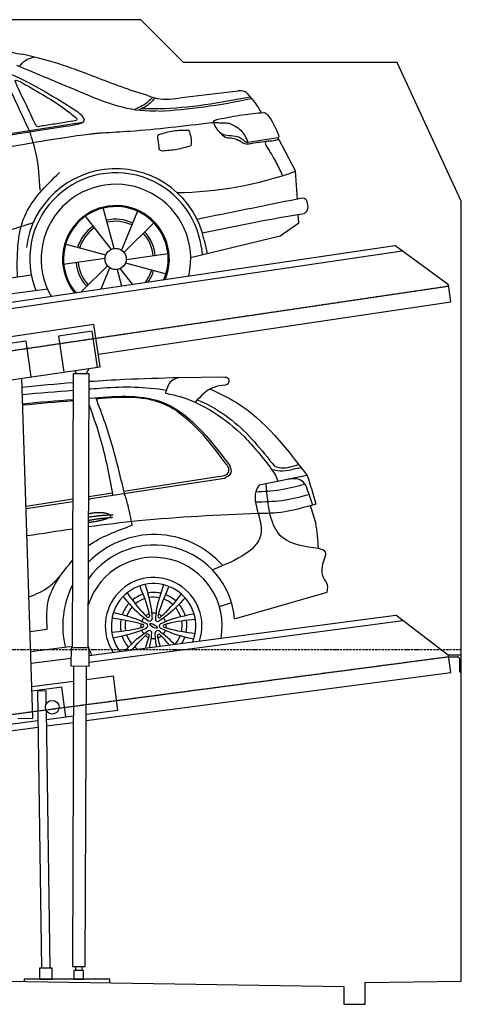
# Model space of a CAD drawing. Header units: millimetres. Extents: x 200 to 5500, y 92 to 4700.
# Tile 4 of 4: x 3433 to 5500, y 92 to 4700. Entities that reach past the tile are written whole.
import ezdxf

# ---------------------------------------------------------------- set-up
doc = ezdxf.new("R2010")
doc.units = ezdxf.units.MM
doc.linetypes.add('GEN3', pattern=[6.25, 5, -1.25])
doc.linetypes.add('GEN7', pattern=[15, 10, -2.5, 0, -2.5])
for name, color, linetype in [('3', 6, 'GEN3'), ('7', 4, 'GEN7'), ('Car', 10, 'Continuous')]:
    doc.layers.add(name, color=color, linetype=linetype)

msp = doc.modelspace()

# ---------------------------------------------------------------- linework, layer by layer
for p, q in [((396.7, 2934.7), (5189.5, 3643.8)), ((5439.4, 3458.4), (5189.5, 3643.8)), ((664.2, 2943.9), (5223.6, 3618.5)), ((5451.1, 3379.3), (5439.4, 3458.4)), ((3801.5, 3135.2), (5451.1, 3379.3)), ((3781, 3273.7), (3286.4, 3200.5)), ((3810.3, 3075.8), (3781, 3273.7)), ((3773.1, 3242.2), (3614.8, 3218.8)), ((3798, 3074), (3773.1, 3242.2)), ((3461.5, 3196.1), (3303.2, 3172.7)), ((3461.5, 3196.1), (3486.3, 3027.9)), ((3614.8, 3218.8), (3639.7, 3050.6)), ((3315.7, 3002.7), (3810.3, 3075.8)), ((3684.1, 3042.1), (3678.8, 1760.1)), ((3759.1, 3041.8), (3684.1, 3042.1)), ((3690.1, 3058.1), (3698.6, 3042)), ((3744.6, 3041.8), (3758.9, 3068.2)), ((3753.8, 1759.8), (3759.1, 3041.8)), ((3495.4, 1431.3), (3443.6, 3021.6)), ((3756.8, 2456.7), (3759.8, 2452.5)), ((3758.6, 1723.6), (5193.2, 1913.1)), ((5440.1, 1723.8), (5193.2, 1913.1)), ((3758.5, 1693.3), (5226.8, 1887.3)), ((3673.8, 1760.2), (3673.4, 1675.2)), ((3758.8, 1759.8), (3673.8, 1760.2)), ((3758.4, 1674.8), (3758.8, 1759.8)), ((3487, 1687.7), (3673.6, 1712.4)), ((5500, 1726.4), (5436.7, 1726.4)), ((5450.5, 1644.5), (5440.1, 1723.8)), ((5440.8, 1718.4), (5482, 1718.4)), ((5492, 1708.4), (5492, 1651.4)), ((5500, 1646.4), (5500, 1726.4)), ((3673.4, 1675.2), (3758.4, 1674.8)), ((3685.9, 1675.1), (3680.3, 268.8)), ((3740.3, 268.6), (3745.9, 1674.9)), ((3744.9, 1419.2), (5450.5, 1644.5)), ((3871.7, 1627.6), (3745.7, 1611)), ((3892.6, 1469), (3871.7, 1627.6)), ((5497, 1646.4), (5500, 1646.4)), ((3685.6, 1603), (3490.6, 1577.3)), ((3631.4, 1575.7), (3491.3, 1557.2)), ((3649.7, 1436.9), (3631.4, 1575.7)), ((3557, 1558.2), (3517, 1557.6)), ((3517, 1557.6), (3535.6, 260.1)), ((3558, 1497.7), (3557, 1558.2)), ((3425.4, 1429), (3495.4, 1431.3)), ((3575.6, 259.8), (3558.5, 1466)), ((3559.1, 1424.9), (3685, 1441.5)), ((3745, 1449.5), (3892.6, 1469)), ((725, 1020.3), (3519.4, 1389.4)), ((3307.7, 1391.7), (3519, 1419.6)), ((3559.5, 1394.7), (3684.9, 1411.3)), ((3586, 260), (3526, 260)), ((3526, 260), (3526, 210)), ((3526, 244), (3526, 210)), ((3586, 210), (3586, 260)), ((3680.3, 268.8), (3740.3, 268.6)), ((3687.5, 250), (3687.5, 210)), ((3732.5, 250), (3687.5, 250)), ((3695.3, 268.8), (3695.2, 250)), ((3725.2, 250), (3725.3, 268.6)), ((3732.5, 210), (3732.5, 250)), ((3855, 210), (3455, 210)), ((3455, 210), (3455, 198.9)), ((3532.5, 210), (3507.5, 210)), ((3526, 210), (3586, 210)), ((3687.5, 210), (3732.5, 210)), ((3855, 192.6), (3855, 210))]:
    msp.add_line(p, q)
for points in [[(4000, 4700), (1500, 4700)], [(5500, 3850), (5200, 4500), (4200, 4500), (4000, 4700)], [(200, 3900), (200, 250), (4950, 175.4), (4950, 91.6), (5050, 91.6), (5050, 192.9), (5500, 200), (5500, 1750), (5500, 3850)], [(3467, 2301), (3468.4, 2301.2)]]:
    msp.add_lwpolyline(points)
msp.add_circle((3586, 1482.3), 32)
for centre, radius, start, end in [((5482, 1708.4), 10, 0, 90), ((5497, 1651.4), 5, 180, 270)]:
    msp.add_arc(centre, radius, start, end)
at = {"color": 0, "linetype": 'ByBlock'}
msp.add_point((5440.1, 1723.8), dxfattribs=at)
at = {"layer": '3'}
for p, q in [((429.7, 2712.1), (5440.1, 3453.5)), ((419.3, 1055.6), (5440.7, 1718.8))]:
    msp.add_line(p, q, dxfattribs=at)
at = {"layer": '7'}
msp.add_line((5500, 1750), (200, 1750), dxfattribs=at)
at = {"layer": 'Car'}
for p, q in [((4191.4, 4335.6), (4456.4, 4366.3)), ((1545.1, 3874.2), (3647.6, 4201.7)), ((1590.1, 3890.3), (3728.7, 4219.7)), ((4501.4, 4127.5), (4642.7, 4147.9)), ((4646.6, 4139.6), (4724.8, 3990.8)), ((4732.8, 3860.3), (4724.8, 3990.8)), ((3739.1, 3780.5), (3860.8, 3624.3)), ((3874.8, 3628.7), (3824.5, 3818.9)), ((3984.6, 3804.4), (3910.3, 3620.9)), ((4739.7, 3748.6), (4737.2, 3788.7)), ((3921.1, 3611), (4060.6, 3749.6)), ((4652.3, 3688), (4739.7, 3748.6)), ((4233.2, 3586.6), (4652.3, 3688)), ((3836.3, 3597.5), (3646.5, 3649.1)), ((4297.2, 3668.1), (4310.7, 3605)), ((4128.1, 3603.7), (3932, 3576.3)), ((4283.8, 3632.1), (4288, 3600.1)), ((3637, 3555.9), (3833.1, 3583.3)), ((3844, 3548.6), (3721.2, 3426.6)), ((3928.8, 3562), (4118.6, 3510.5)), ((3487.6, 3504.1), (1602.8, 3226.6)), ((3815, 3440.5), (3854.8, 3538.7)), ((3890.3, 3530.8), (3910.5, 3454.6)), ((3961.3, 3462.1), (3904.2, 3535.2)), ((1530.9, 3174.5), (3562.9, 3440.1)), ((4177.9, 3025.6), (4385.8, 3028)), ((3756.7, 2456.9), (4391.2, 2554.5)), ((3921.2, 2493.8), (4360.9, 2561.6)), ((4778.9, 2566.7), (4553.7, 2521.3)), ((3463.1, 2423.1), (3681.7, 2456.8)), ((3463.4, 2411.8), (3681.6, 2445.3)), ((3756.7, 2468.4), (3867.8, 2485.5)), ((4820, 2432.5), (4793.9, 2425.2)), ((4439.2, 1895.6), (4871.7, 2020.6)), ((4368.1, 1953), (4424.3, 1972.6)), ((3482.2, 1836), (3562, 1847.4)), ((3678.8, 1766.2), (3485.2, 1742))]:
    msp.add_line(p, q, dxfattribs=at)
msp.add_circle((3882.5, 3579.8), 49.6, dxfattribs=at)
for centre, radius, start, end in [((3883.8, 3579.8), 422.7, 12.065, 172.6272), ((3883.8, 3579.8), 403.4, 7.4461, 201.5292), ((4149, 5601.3), 1710.3, 270.6601, 289.6726), ((3883.8, 3579.8), 350, 347.007, 209.8258), ((3883.8, 3579.8), 250, 337.6832, 219.1496), ((3883.3, 3580.2), 245, 336.8426, 219.9902), ((3882.5, 3579.8), 186.2, 64.7762, 103.2667), ((3882.5, 3579.8), 176.5, 64.6018, 103.1816), ((3882.5, 3579.8), 186.2, 124.7762, 163.2667), ((3882.5, 3579.8), 176.5, 124.6018, 163.1816), ((3882.5, 3579.8), 176.5, 4.6018, 43.1816), ((3882.5, 3579.8), 186.2, 4.7762, 43.2667), ((3882.5, 3579.8), 186.2, 184.7762, 223.2667), ((3882.5, 3579.8), 176.5, 184.6018, 223.1816), ((3882.5, 3579.8), 176.5, 321.9437, 343.1816), ((3882.5, 3579.8), 186.2, 325.0053, 343.2667), ((4062.4, 1862.9), 427.4, 41.2832, 135.9027), ((4062.4, 1862.9), 378.2, 4.9665, 144.3215), ((4060, 1862.9), 321, 349.6258, 162.0821), ((4060, 1862.9), 226.3, 341.6987, 213.3491), ((4062.4, 1862.9), 427.4, 153.4695, 193.6596), ((4060, 1862.9), 197.8, 337.6293, 217.4185), ((4060.2, 1863.6), 155.6, 108.7086, 129.5819), ((4060.2, 1863.6), 133.4, 108.431, 129.9249), ((4060.2, 1863.6), 155.6, 77.6527, 100.4004), ((4060.2, 1863.6), 133.4, 78.4767, 99.6053), ((4060.2, 1863.6), 133.4, 48.1183, 69.6444), ((4060.2, 1863.6), 155.6, 48.4412, 69.3387), ((4060.2, 1863.6), 155.6, 137.8852, 160.5135), ((4060.2, 1863.6), 133.4, 138.743, 159.7446), ((4060.2, 1863.6), 133.4, 18.1928, 39.288), ((4060.2, 1863.6), 155.6, 17.4122, 40.1285), ((4060.2, 1863.6), 155.6, 168.7992, 189.5976), ((4060.2, 1863.6), 133.4, 168.5424, 189.9371), ((4060, 1862.9), 59.4, 139.2816, 158.6047), ((4060, 1862.9), 59.4, 110.2364, 127.6498), ((4034.5, 1909), 7.04, 234.8858, 3.0004), ((4041.6, 1896.1), 11.4, 237.6553, 0.2309), ((4060, 1862.9), 59.4, 79.2816, 98.6047), ((4079.6, 1895.4), 11.4, 177.6553, 300.2309), ((4087.1, 1908), 7.04, 174.8858, 303.0004), ((4060, 1862.9), 59.4, 50.2364, 67.6498), ((4060, 1862.9), 59.4, 19.2816, 38.6047), ((4060, 1862.9), 59.4, 170.2364, 187.6498), ((4007.3, 1863.8), 7.04, 294.8858, 63.0004), ((4022, 1863.6), 11.4, 297.6553, 60.2309), ((4098, 1862.2), 11.4, 117.6553, 240.2309), ((4112.6, 1861.9), 7.04, 114.8858, 243.0004), ((4060, 1862.9), 59.4, 350.2364, 7.6498), ((4060.2, 1863.6), 133.4, 347.9168, 9.3761), ((4060.2, 1863.6), 155.6, 348.2642, 9.1114), ((4060.2, 1863.6), 155.6, 197.8769, 220.3549), ((4060.2, 1863.6), 133.4, 198.725, 219.5669), ((4060, 1862.9), 59.4, 199.2816, 218.6047), ((4060, 1862.9), 59.4, 230.2364, 247.6498), ((4032.8, 1817.8), 7.04, 354.8858, 123.0004), ((4040.4, 1830.3), 11.4, 357.6553, 120.2309), ((4060, 1862.9), 59.4, 259.2816, 278.6047), ((4078.4, 1829.6), 11.4, 57.6553, 180.2309), ((4085.4, 1816.8), 7.04, 54.8858, 183.0004), ((4060, 1862.9), 59.4, 290.2364, 307.6498), ((4060, 1862.9), 59.4, 319.2816, 338.6047), ((4060.2, 1863.6), 133.4, 319.4675, 339.1099), ((4060.2, 1863.6), 155.6, 327.8828, 339.9697), ((4060, 1862.9), 321, 197.4414, 198.7389), ((4060, 1862.9), 321, 200.176, 205.422), ((4060.2, 1863.6), 133.4, 228.3411, 235.5803)]:
    msp.add_arc(centre, radius, start, end, dxfattribs=at)
msp.add_ellipse((4060, 1862.9), major_axis=(-17.2, 10), ratio=0.317169, dxfattribs=at)
for points, degree, knots in [([(2970.8, 4559.2), (3069.7, 4565.3), (3228.9, 4575.1), (3385.9, 4548.7), (3445.3, 4538.8)], 3, [0, 0, 0, 0, 296.050466, 476.332401, 476.332401, 476.332401, 476.332401]), ([(2851.7, 4503.4), (2972.4, 4512.8), (3279.5, 4536.7), (3544.1, 4370.4), (3704.8, 4269.4)], 3, [0, 0, 0, 0, 355.261483, 904.814862, 904.814862, 904.814862, 904.814862]), ([(3431.7, 4480.8), (3440.4, 4491.6), (3458.2, 4513.4), (3485.3, 4521), (3499.1, 4524.8)], 3, [0, 0, 0, 0, 40.483158, 82.304269, 82.304269, 82.304269, 82.304269]), ([(4032.6, 4345.1), (3949.4, 4368.7), (3771.9, 4437.4), (3588, 4507.7), (3445.3, 4538.8)], 3, [5.571538, 5.571538, 5.571538, 5.571538, 32.165526, 64.936902, 64.936902, 64.936902, 64.936902]), ([(4080.4, 4272.8), (4067.5, 4272.3), (3938.9, 4267.8), (3716.4, 4361.6), (3515.4, 4445.7), (3420.2, 4485.5)], 3, [0, 0, 0, 0, 38.601997, 385.248101, 697.121472, 697.121472, 697.121472, 697.121472]), ([(3416.7, 4401.5), (3414.2, 4407.2), (3408, 4421.5), (3424.2, 4414.6), (3434.1, 4410.4)], 3, [0, 0, 0, 0, 14.214257, 36.026738, 36.026738, 36.026738, 36.026738]), ([(3509.6, 4205.7), (3491.7, 4240.2), (3462.4, 4307), (3430, 4370.2), (3416.7, 4401.5)], 3, [2.591518, 2.591518, 2.591518, 2.591518, 14.396583, 24.038621, 24.038621, 24.038621, 24.038621]), ([(3434.1, 4410.4), (3504.9, 4371.1), (3596.2, 4320.6), (3678.3, 4256.6), (3696.6, 4242.2)], 3, [0, 0, 0, 0, 242.296972, 312.074439, 312.074439, 312.074439, 312.074439]), ([(4054.9, 4337.4), (4046.4, 4327.9), (4022.4, 4301.1), (3988.9, 4287.1), (3967.3, 4278)], 3, [0, 0, 0, 0, 37.936628, 106.922734, 106.922734, 106.922734, 106.922734]), ([(4066.2, 4334.2), (4061.1, 4327.7), (4049.1, 4312.5), (4023.9, 4292.4), (4002.6, 4282.3), (3991.3, 4277)], 3, [0, 0, 0, 0, 24.71914, 58.083873, 95.394075, 95.394075, 95.394075, 95.394075]), ([(4005.2, 4284.7), (4031.9, 4284.2), (4202.1, 4281.1), (4370.1, 4312.9), (4511.9, 4339.7)], 3, [0, 0, 0, 0, 79.824219, 510.28314, 510.28314, 510.28314, 510.28314]), ([(4032.6, 4345.1), (4047.4, 4339.7), (4098.3, 4321.1), (4152.7, 4329.6), (4191.4, 4335.6)], 3, [0, 0, 0, 0, 46.804205, 160.961784, 160.961784, 160.961784, 160.961784]), ([(4500.7, 4353.6), (4495.4, 4357.6), (4482.4, 4367.2), (4466, 4366.6), (4456.4, 4366.3)], 3, [0, 0, 0, 0, 19.609343, 47.348199, 47.348199, 47.348199, 47.348199]), ([(4565.3, 4264.8), (4558.1, 4276.9), (4539.4, 4308.5), (4515.5, 4336.4), (4500.7, 4353.6)], 3, [0, 0, 0, 0, 42.278278, 110.016544, 110.016544, 110.016544, 110.016544]), ([(4082.5, 4271.4), (4153.6, 4277.1), (4300.4, 4288.9), (4444.9, 4316.7), (4519.3, 4331.1)], 3, [0, 0, 0, 0, 213.973217, 441.202015, 441.202015, 441.202015, 441.202015]), ([(3647.6, 4201.7), (3693.4, 4207.5), (3762.9, 4216.4), (3719.5, 4256), (3704.8, 4269.4)], 3, [0, 0, 0, 0, 93.644646, 141.842533, 141.842533, 141.842533, 141.842533]), ([(3696.6, 4242.2), (3698.5, 4239.8), (3708.2, 4227.2), (3686.5, 4224.9), (3669, 4223.1)], 3, [0, 0, 0, 0, 8.218705, 42.579443, 42.579443, 42.579443, 42.579443]), ([(4362.7, 4233.9), (4400.3, 4241.8), (4471, 4256.7), (4542.9, 4262.8), (4576.5, 4265.7)], 3, [0, 0, 0, 0, 115.283952, 216.335245, 216.335245, 216.335245, 216.335245]), ([(4576.5, 4265.7), (4577.1, 4265.7), (4583.9, 4265.1), (4615.5, 4229.9), (4631.5, 4191.8), (4645.1, 4159.3)], 3, [0, 0, 0, 0, 1.734697, 20.495648, 128.700618, 128.700618, 128.700618, 128.700618]), ([(3532.3, 4201.3), (3524.4, 4199.4), (3514.9, 4197.1), (3510.4, 4204.4), (3509.6, 4205.7)], 3, [0, 0, 0, 0, 20.033107, 24.561149, 24.561149, 24.561149, 24.561149]), ([(3669, 4223.1), (3645.7, 4219.2), (3600.1, 4211.6), (3554.5, 4204.7), (3532.3, 4201.3)], 3, [0, 0, 0, 0, 70.948783, 138.444185, 138.444185, 138.444185, 138.444185]), ([(4330.6, 4217.3), (4203.8, 4201.7), (4034.3, 4180.9), (3863.9, 4171.7), (3821, 4169.4)], 3, [0, 0, 0, 0, 383.276615, 511.9713, 511.9713, 511.9713, 511.9713]), ([(4341, 4223.6), (4341.2, 4224.5), (4341.7, 4227.2), (4344.3, 4228.2), (4346, 4228.8)], 3, [0, 0, 0, 0, 2.821477, 7.666518, 7.666518, 7.666518, 7.666518]), ([(4355.9, 4190.5), (4349.2, 4200.1), (4341.9, 4210.5), (4341, 4222.6), (4341, 4223.6)], 3, [0, 0, 0, 0, 33.566473, 36.446484, 36.446484, 36.446484, 36.446484]), ([(4346, 4228.8), (4349.4, 4230.2), (4354.8, 4232.4), (4360.5, 4233.5), (4362.7, 4233.9)], 3, [0, 0, 0, 0, 10.993467, 17.505662, 17.505662, 17.505662, 17.505662]), ([(4420.1, 4212.8), (4437.4, 4204.2), (4474.6, 4185.8), (4492.1, 4147.9), (4501.4, 4127.5)], 3, [0, 0, 0, 0, 56.143574, 121.02194, 121.02194, 121.02194, 121.02194]), ([(3529.4, 3901.4), (3525.8, 3958.4), (3520, 4051.9), (3491.9, 4141), (3481, 4175.7)], 3, [0, 0, 0, 0, 170.454794, 279.374153, 279.374153, 279.374153, 279.374153]), ([(4087.4, 4162.6), (4084.4, 4161.6), (4077, 4159.3), (4078, 4151.2), (4078.7, 4146.5)], 3, [0, 0, 0, 0, 8.69426, 20.870259, 20.870259, 20.870259, 20.870259]), ([(4086.5, 4162.5), (4108.1, 4169.4), (4152.9, 4183.8), (4199.9, 4183.2), (4224.2, 4182.8)], 3, [0, 0, 0, 0, 67.706114, 140.005181, 140.005181, 140.005181, 140.005181]), ([(4224.2, 4182.8), (4228.4, 4171.9), (4237.6, 4148.2), (4235.8, 4122.9), (4234.9, 4109.3)], 3, [0, 0, 0, 0, 34.900949, 75.090232, 75.090232, 75.090232, 75.090232]), ([(4486.8, 4130.5), (4476, 4139.3), (4444.6, 4162.8), (4384.5, 4150.1), (4362.6, 4181.1), (4355.9, 4190.5)], 3, [0.658544, 0.658544, 0.658544, 0.658544, 4.748765, 12.290755, 15.589596, 15.589596, 15.589596, 15.589596]), ([(4422.7, 4145.3), (4415.7, 4145.2), (4395.2, 4145), (4380.9, 4160.8), (4371.5, 4171.1)], 3, [0, 0, 0, 0, 20.376363, 59.606847, 59.606847, 59.606847, 59.606847]), ([(4645.1, 4159.3), (4646.2, 4157.1), (4648.2, 4152.7), (4644.5, 4149.5), (4642.7, 4147.9)], 3, [0, 0, 0, 0, 6.560892, 13.117252, 13.117252, 13.117252, 13.117252]), ([(4101.9, 4085.1), (4098.4, 4085.7), (4087.5, 4087.5), (4085.6, 4099.3), (4084.3, 4107.4)], 3, [0, 0, 0, 0, 9.934216, 31.059147, 31.059147, 31.059147, 31.059147]), ([(4234.9, 4109.3), (4212.9, 4103.1), (4169.1, 4090.6), (4123.7, 4086.8), (4101, 4084.9)], 3, [0, 0, 0, 0, 68.25117, 136.398239, 136.398239, 136.398239, 136.398239]), ([(4471.3, 4126.1), (4464.7, 4130.4), (4449.8, 4140), (4432.4, 4143.4), (4422.7, 4145.3)], 3, [0, 0, 0, 0, 23.382166, 52.652276, 52.652276, 52.652276, 52.652276]), ([(4505.8, 4118.1), (4501.6, 4117.6), (4489.5, 4116.3), (4478.5, 4122.2), (4471.3, 4126.1)], 3, [0, 0, 0, 0, 12.334473, 36.077303, 36.077303, 36.077303, 36.077303]), ([(4486.8, 4130.5), (4488.6, 4129.3), (4493.1, 4126.7), (4498.3, 4127.1), (4501.4, 4127.5)], 3, [0.11133, 0.11133, 0.11133, 0.11133, 0.733961, 1.64284, 1.64284, 1.64284, 1.64284]), ([(4594.1, 4130.9), (4569.5, 4127.5), (4540.4, 4123.6), (4511.4, 4119), (4505.8, 4118.1)], 3, [0, 0, 0, 0, 7.10149, 8.807008, 8.807008, 8.807008, 8.807008]), ([(4600.9, 4131.9), (4593.1, 4131), (4576.3, 4129), (4584.8, 4113.7), (4589.3, 4105.5)], 3, [0, 0, 0, 0, 18.78232, 40.52492, 40.52492, 40.52492, 40.52492]), ([(4589.3, 4105.5), (4604.1, 4082), (4631, 4038.9), (4652.6, 3992.8), (4662.3, 3972)], 3, [0, 0, 0, 0, 83.27798, 152.299671, 152.299671, 152.299671, 152.299671]), ([(4598.9, 4131.6), (4608.5, 4132.9), (4624.5, 4135), (4640.3, 4138.3), (4646.6, 4139.6)], 3, [0, 0, 0, 0, 29.138804, 48.348385, 48.348385, 48.348385, 48.348385]), ([(3422.7, 3494.5), (3421.3, 3595.3), (3418.7, 3787.2), (3554.7, 3921.2), (3619.3, 3984.9)], 3, [0, 0, 0, 0, 288.299349, 549.189347, 549.189347, 549.189347, 549.189347]), ([(4777.3, 3853.1), (4776, 3855.1), (4767.1, 3868.7), (4748.6, 3864.1), (4732.8, 3860.3)], 3, [0, 0, 0, 0, 6.947087, 47.332504, 47.332504, 47.332504, 47.332504]), ([(4764.1, 3793.4), (4769.5, 3797.2), (4788.5, 3810.6), (4782, 3835.3), (4777.3, 3853.1)], 3, [0, 0, 0, 0, 18.607322, 66.126339, 66.126339, 66.126339, 66.126339]), ([(4287.8, 3702.1), (4370.1, 3719.4), (4528.4, 3752.7), (4687.7, 3780.2), (4764.1, 3793.4)], 3, [0, 0, 0, 0, 252.396589, 485.064773, 485.064773, 485.064773, 485.064773]), ([(3496.4, 3748.9), (3312.2, 3690.9), (2686.1, 3493.7), (2035.3, 3400.2), (1576, 3334.1)], 3, [0, 0, 0, 0, 579.00444, 1967.110779, 1967.110779, 1967.110779, 1967.110779]), ([(3759, 3007.5), (3814.1, 3011.2), (3953.6, 3019.3), (4093.4, 3023.3), (4177.9, 3025.6)], 3, [911.645624, 911.645624, 911.645624, 911.645624, 1077.492005, 1331.051663, 1331.051663, 1331.051663, 1331.051663]), ([(4177.9, 3025.6), (4165.2, 3020.8), (4132.4, 3008.4), (4121.9, 2973.7), (4115.4, 2952.4)], 3, [0, 0, 0, 0, 38.898447, 101.04544, 101.04544, 101.04544, 101.04544]), ([(4385.8, 3028), (4396.3, 3027.4), (4417.2, 3026.2), (4411, 2993.8), (4398.4, 2990.7), (4394.6, 2989.7)], 3, [0, 0, 0, 0, 26.133915, 52.562563, 64.060432, 64.060432, 64.060432, 64.060432]), ([(3765.9, 2972.2), (3784.7, 2973.8), (3902, 2983.5), (4021.9, 2984), (4119.4, 2965.4)], 3, [0, 0, 0, 0, 56.599168, 353.477163, 353.477163, 353.477163, 353.477163]), ([(4115.4, 2952.4), (4141.7, 2946.6), (4221.1, 2929.2), (4349.5, 2863.8), (4493.1, 2749.8), (4571.5, 2648.4), (4612.5, 2595.5)], 3, [0, 0, 0, 0, 80.674546, 243.361733, 426.387427, 626.458875, 626.458875, 626.458875, 626.458875]), ([(4394.6, 2989.7), (4376.5, 2987.4), (4320.6, 2980.2), (4280.8, 2938.2), (4253.9, 2909.9)], 3, [0, 0, 0, 0, 53.67247, 165.636867, 165.636867, 165.636867, 165.636867]), ([(4324.2, 2970.9), (4367.5, 2952.7), (4550.8, 2863.6), (4679.5, 2696), (4778.9, 2566.7)], 3, [154.368475, 154.368475, 154.368475, 154.368475, 295.107633, 770.045151, 770.045151, 770.045151, 770.045151]), ([(3758.7, 2928.5), (3758.8, 2928.5), (3872.9, 2937.6), (4150.9, 2962.1), (4320, 2740.1), (4416.4, 2613.5)], 3, [590.208479, 590.208479, 590.208479, 590.208479, 590.711991, 923.736486, 1365.439815, 1365.439815, 1365.439815, 1365.439815]), ([(3923.9, 2482.6), (3897.4, 2592.6), (3860.7, 2744.7), (3804.9, 2890.6), (3789.4, 2930.9)], 3, [0, 0, 0, 0, 338.902207, 468.420696, 468.420696, 468.420696, 468.420696]), ([(4160.4, 2873.7), (4152.3, 2878.4), (4117.7, 2898.4), (4057.4, 2921), (3941, 2936.9), (3854.8, 2929.6), (3791.9, 2924.4)], 3, [0, 0, 0, 0, 27.812725, 120.148161, 190.432368, 378.740091, 378.740091, 378.740091, 378.740091]), ([(4264.8, 2921.3), (4322.8, 2896.6), (4463.7, 2813.7), (4564.4, 2687.2), (4625.9, 2609.9)], 3, [504.545718, 504.545718, 504.545718, 504.545718, 691.747577, 985.457798, 985.457798, 985.457798, 985.457798]), ([(3869.9, 2474.3), (3854.2, 2559.6), (3827.8, 2703.7), (3779, 2841.6), (3758.5, 2897.7)], 3, [0, 0, 0, 0, 259.578105, 438.458238, 438.458238, 438.458238, 438.458238]), ([(4399.8, 2619.3), (4349.8, 2686.8), (4279.7, 2781.4), (4187, 2853.1), (4160.4, 2873.7)], 3, [0, 0, 0, 0, 249.934769, 350.593295, 350.593295, 350.593295, 350.593295]), ([(4360.9, 2561.6), (4382.1, 2563.5), (4410.1, 2566.2), (4414.2, 2601.5), (4405.2, 2612.7), (4399.8, 2619.3)], 3, [0, 0, 0, 0, 52.988853, 70.032762, 94.693249, 94.693249, 94.693249, 94.693249]), ([(4391.2, 2554.5), (4405.3, 2561.4), (4431.7, 2574.3), (4421.2, 2601), (4416.4, 2613.5)], 3, [0, 0, 0, 0, 40.275695, 75.243284, 75.243284, 75.243284, 75.243284]), ([(4612.5, 2595.5), (4630.1, 2591.9), (4667.1, 2584.2), (4712.8, 2597.1), (4740.9, 2602.5), (4750, 2604.3)], 3, [0, 0, 0, 0, 53.190604, 111.766283, 139.387772, 139.387772, 139.387772, 139.387772]), ([(4612.5, 2595.5), (4620.7, 2583.4), (4632.8, 2565.7), (4638.8, 2545.3), (4640.7, 2538.8)], 3, [0, 0, 0, 0, 43.6224, 63.637002, 63.637002, 63.637002, 63.637002]), ([(4625.9, 2609.9), (4636.4, 2607.1), (4673.9, 2597.1), (4711.6, 2609.6), (4738.8, 2618.6)], 3, [0, 0, 0, 0, 32.135417, 115.030398, 115.030398, 115.030398, 115.030398]), ([(4772.5, 2521.2), (4764.9, 2530.6), (4744.6, 2556), (4710.9, 2551.5), (4689.6, 2548.7)], 3, [0, 0, 0, 0, 34.28884, 92.874866, 92.874866, 92.874866, 92.874866]), ([(4553.7, 2521.3), (4549.9, 2515.5), (4524.8, 2477.3), (4538, 2429.7), (4549.2, 2389.3)], 3, [0, 0, 0, 0, 20.59811, 135.04472, 135.04472, 135.04472, 135.04472]), ([(4538.2, 2490.6), (4575.8, 2492.4), (4653.7, 2496.1), (4729, 2516.4), (4767.9, 2526.8)], 3, [0, 0, 0, 0, 112.632756, 233.130825, 233.130825, 233.130825, 233.130825]), ([(4831.1, 2224.4), (4768.4, 2233.6), (4609.6, 2257), (4595.4, 2425.8), (4586.9, 2528)], 3, [0, 0, 0, 0, 173.017499, 438.182729, 438.182729, 438.182729, 438.182729]), ([(3959.8, 2333.9), (3954.1, 2364.9), (3944.9, 2415.2), (3929.7, 2463.9), (3923.9, 2482.6)], 3, [0, 0, 0, 0, 94.584317, 153.100669, 153.100669, 153.100669, 153.100669]), ([(4536.6, 2443.2), (4578.5, 2444), (4663.5, 2445.5), (4745.8, 2467), (4787.7, 2478)], 3, [0, 0, 0, 0, 125.0045, 254.254225, 254.254225, 254.254225, 254.254225]), ([(4793.9, 2425.2), (4741.5, 2410.8), (4661.1, 2388.7), (4578.1, 2389.2), (4549.2, 2389.3)], 3, [0, 0, 0, 0, 161.904042, 248.206681, 248.206681, 248.206681, 248.206681]), ([(4831.1, 2224.4), (4829.2, 2264.9), (4825.9, 2333.7), (4803.2, 2398.5), (4793.9, 2425.2)], 3, [0, 0, 0, 0, 120.870301, 205.178133, 205.178133, 205.178133, 205.178133]), ([(4549.2, 2389.3), (4362.8, 2380.8), (4097.5, 2368.7), (3834.3, 2336.7), (3756.1, 2326.1)], 3, [0, 0, 0, 0, 559.495732, 795.969319, 795.969319, 795.969319, 795.969319]), ([(3756.4, 2388.2), (3762.7, 2389.7), (3787.5, 2394.5), (3832.1, 2396.8), (3872.1, 2382.7), (3870.1, 2368.8), (3808.9, 2353.6), (3770, 2347.7), (3756.2, 2346.2)], 5, [0.23079, 0.23079, 0.23079, 0.23079, 0.23079, 0.23079, 0.300106, 0.500106, 0.700106, 0.819974, 0.819974, 0.819974, 0.819974, 0.819974, 0.819974]), ([(4549.2, 2389.3), (4557.1, 2360.3), (4592.1, 2231.5), (4447.4, 2171.2), (4335.5, 2124.5)], 3, [0, 0, 0, 0, 84.956606, 376.382417, 376.382417, 376.382417, 376.382417]), ([(4865.8, 2195.6), (4865.6, 2200), (4864.7, 2217.4), (4845.4, 2221.4), (4831.1, 2224.4)], 3, [0, 0, 0, 0, 12.482585, 49.20437, 49.20437, 49.20437, 49.20437]), ([(3476.9, 1998.9), (3510.8, 2011.4), (3594.3, 2047.5), (3644.9, 2127.5), (3680.5, 2170.1)], 3, [34.295823, 34.295823, 34.295823, 34.295823, 140.455574, 305.655839, 305.655839, 305.655839, 305.655839]), ([(4871.7, 2020.6), (4874, 2032.2), (4878.9, 2057.2), (4835.1, 2107), (4852.8, 2158.1), (4865.8, 2195.6)], 3, [0, 0, 0, 0, 33.647455, 72.81872, 180.041997, 180.041997, 180.041997, 180.041997]), ([(3562, 1847.4), (3560, 1898.2), (3556.3, 1988.6), (3603.3, 2065.2), (3623.9, 2098.7)], 3, [0, 0, 0, 0, 148.347636, 263.976591, 263.976591, 263.976591, 263.976591]), ([(3995.1, 2049.7), (4011.1, 2009.4), (4029.4, 1963.4), (4040.2, 1915.3), (4041.5, 1909.3)], 3, [0, 0, 0, 0, 129.753539, 147.977393, 147.977393, 147.977393, 147.977393]), ([(4020.2, 2056.6), (4032.5, 2016.4), (4048.5, 1963.7), (4052.1, 1909), (4052.9, 1896.2)], 3, [0, 0, 0, 0, 125.483421, 164.122091, 164.122091, 164.122091, 164.122091]), ([(4106.9, 2055), (4093.1, 2015.3), (4075.1, 1963.2), (4069.5, 1908.7), (4068.2, 1895.9)], 3, [0, 0, 0, 0, 125.483421, 164.122091, 164.122091, 164.122091, 164.122091]), ([(4131.7, 2047.2), (4114.2, 2007.5), (4094.2, 1962.2), (4081.7, 1914.5), (4080.1, 1908.6)], 3, [0, 0, 0, 0, 129.753539, 147.977393, 147.977393, 147.977393, 147.977393]), ([(3917, 1999.6), (3944.6, 1967.8), (3980.6, 1926.2), (4025, 1894.1), (4035.5, 1886.5)], 3, [0, 0, 0, 0, 125.483421, 164.122091, 164.122091, 164.122091, 164.122091]), ([(3936.2, 2017.2), (3961.8, 1982.1), (3991, 1942.2), (4026.1, 1907.5), (4030.4, 1903.2)], 3, [0, 0, 0, 0, 129.753539, 147.977393, 147.977393, 147.977393, 147.977393]), ([(4207.9, 1994.2), (4179.2, 1963.4), (4141.6, 1923.2), (4096, 1892.8), (4085.3, 1885.6)], 3, [0, 0, 0, 0, 125.483421, 164.122091, 164.122091, 164.122091, 164.122091]), ([(4189.3, 2012.5), (4162.4, 1978.4), (4131.8, 1939.6), (4095.4, 1906.2), (4091, 1902.1)], 3, [0, 0, 0, 0, 129.753539, 147.977393, 147.977393, 147.977393, 147.977393]), ([(3865.7, 1900.1), (3908.6, 1893.8), (3957.6, 1886.7), (4004.7, 1871.9), (4010.5, 1870.1)], 3, [0, 0, 0, 0, 129.753539, 147.977393, 147.977393, 147.977393, 147.977393]), ([(3872.3, 1925.3), (3913.3, 1915.8), (3966.9, 1903.4), (4016, 1879.1), (4027.6, 1873.4)], 3, [0, 0, 0, 0, 125.483421, 164.122091, 164.122091, 164.122091, 164.122091]), ([(4249.8, 1918.3), (4208.5, 1910.4), (4154.5, 1899.9), (4104.5, 1877.5), (4092.7, 1872.2)], 3, [0, 0, 0, 0, 125.483421, 164.122091, 164.122091, 164.122091, 164.122091]), ([(4255.5, 1892.9), (4212.3, 1888.2), (4163.1, 1882.9), (4115.5, 1869.9), (4109.7, 1868.3)], 3, [0, 0, 0, 0, 129.753539, 147.977393, 147.977393, 147.977393, 147.977393]), ([(3864.4, 1832.8), (3907.6, 1837.5), (3956.8, 1842.8), (4004.4, 1855.8), (4010.3, 1857.5)], 3, [0, 0, 0, 0, 129.753539, 147.977393, 147.977393, 147.977393, 147.977393]), ([(3870.1, 1807.4), (3911.4, 1815.4), (3965.5, 1825.8), (4015.5, 1848.2), (4027.2, 1853.5)], 3, [0, 0, 0, 0, 125.483421, 164.122091, 164.122091, 164.122091, 164.122091]), ([(4247.7, 1800.4), (4206.7, 1809.9), (4153, 1822.3), (4103.9, 1846.6), (4092.3, 1852.3)], 3, [0, 0, 0, 0, 125.483421, 164.122091, 164.122091, 164.122091, 164.122091]), ([(4254.2, 1825.6), (4211.3, 1831.9), (4162.3, 1839), (4115.2, 1853.8), (4109.4, 1855.6)], 3, [0, 0, 0, 0, 129.753539, 147.977393, 147.977393, 147.977393, 147.977393]), ([(3925.2, 1745.6), (3949.7, 1771.6), (3983.7, 1806.1), (4023.9, 1833), (4034.6, 1840.1)], 3, [19.192988, 19.192988, 19.192988, 19.192988, 125.483421, 164.122091, 164.122091, 164.122091, 164.122091]), ([(3960.2, 1750.2), (3977.6, 1771.6), (3999.7, 1796.8), (4024.5, 1819.5), (4029, 1823.7)], 3, [47.235659, 47.235659, 47.235659, 47.235659, 129.753539, 147.977393, 147.977393, 147.977393, 147.977393]), ([(4021.5, 1758.3), (4026.5, 1771.9), (4033, 1791.4), (4038.3, 1811.2), (4039.8, 1817.1)], 3, [86.340902, 86.340902, 86.340902, 86.340902, 129.753539, 147.977393, 147.977393, 147.977393, 147.977393]), ([(4041, 1760.9), (4043.4, 1771), (4048, 1793.8), (4050.4, 1817), (4051.7, 1829.8)], 3, [94.222046, 94.222046, 94.222046, 94.222046, 125.483421, 164.122091, 164.122091, 164.122091, 164.122091]), ([(4074.2, 1765.3), (4072.6, 1773.8), (4069.2, 1795.1), (4067.8, 1816.7), (4067, 1829.6)], 3, [99.344529, 99.344529, 99.344529, 99.344529, 125.483421, 164.122091, 164.122091, 164.122091, 164.122091]), ([(4091.2, 1767.5), (4088, 1777.8), (4083.4, 1794), (4079.7, 1810.5), (4078.4, 1816.4)], 3, [97.418164, 97.418164, 97.418164, 97.418164, 129.753539, 147.977393, 147.977393, 147.977393, 147.977393]), ([(4157.9, 1776.4), (4144.5, 1790.4), (4121.1, 1812.7), (4094.9, 1831.7), (4084.4, 1839.2)], 3, [67.1331, 67.1331, 67.1331, 67.1331, 125.483421, 164.122091, 164.122091, 164.122091, 164.122091]), ([(4134.6, 1773.3), (4124.3, 1785.8), (4109.7, 1802.6), (4093.8, 1818.3), (4089.5, 1822.5)], 3, [81.101065, 81.101065, 81.101065, 81.101065, 129.753539, 147.977393, 147.977393, 147.977393, 147.977393])]:
    msp.add_open_spline(points, degree=degree, knots=knots, dxfattribs=at)
for points, degree in [([(3481, 4175.7), (3436.4, 4271.3), (3391.9, 4366.9), (3347.3, 4462.5)], 3), ([(4420.1, 4212.8), (4418.4, 4215.6), (4330.6, 4217.3)], 2), ([(3821, 4169.4), (3566.6, 4158.7), (1180.4, 3669.8)], 2), ([(4646.6, 4139.6), (4645.3, 4142.3), (4644, 4145.1), (4642.7, 4147.9)], 3), ([(4078.7, 4146.5), (4080.5, 4133.5), (4082.4, 4120.4), (4084.3, 4107.4)], 3), ([(4732.8, 3860.3), (4575.9, 3828.5), (4419.1, 3796.7), (4262.2, 3764.9)], 3), ([(3444.9, 2980.8), (3524.5, 2988.7), (3604.2, 2995.9), (3684, 3002)], 3), ([(3446.1, 2946.2), (3525.2, 2953.4), (3604.5, 2959.7), (3683.8, 2965.9)], 3), ([(3758.8, 2971.7), (3761.2, 2971.9), (3763.5, 2972.1), (3765.9, 2972.2)], 3), ([(3447.5, 2902.8), (3525.7, 2910.3), (3603.7, 2916.3), (3683.6, 2922.5)], 3), ([(3683.6, 2916.1), (3604.9, 2909.9), (3526.2, 2903.3), (3447.7, 2895.1)], 3), ([(4778.9, 2566.7), (4793.3, 2522.1), (4807.7, 2477.5), (4820, 2432.5)], 3), ([(4805.2, 2428.4), (4794.3, 2459.3), (4783.4, 2490.2), (4772.5, 2521.2)], 3), ([(3756.3, 2372.1), (3807.8, 2381.2), (3870.9, 2382.8)], 2), ([(3756.3, 2357), (3807.7, 2366.9), (3870, 2371.1)], 2), ([(3681.1, 2315.7), (3609.9, 2305.5), (3538.7, 2294.5), (3467.6, 2283.5)], 3), ([(3755.8, 2239.4), (3815.9, 2281), (3887.8, 2307.4), (3959.8, 2333.9)], 3)]:
    msp.add_open_spline(points, degree=degree, dxfattribs=at)

doc.saveas('drawing.dxf')
